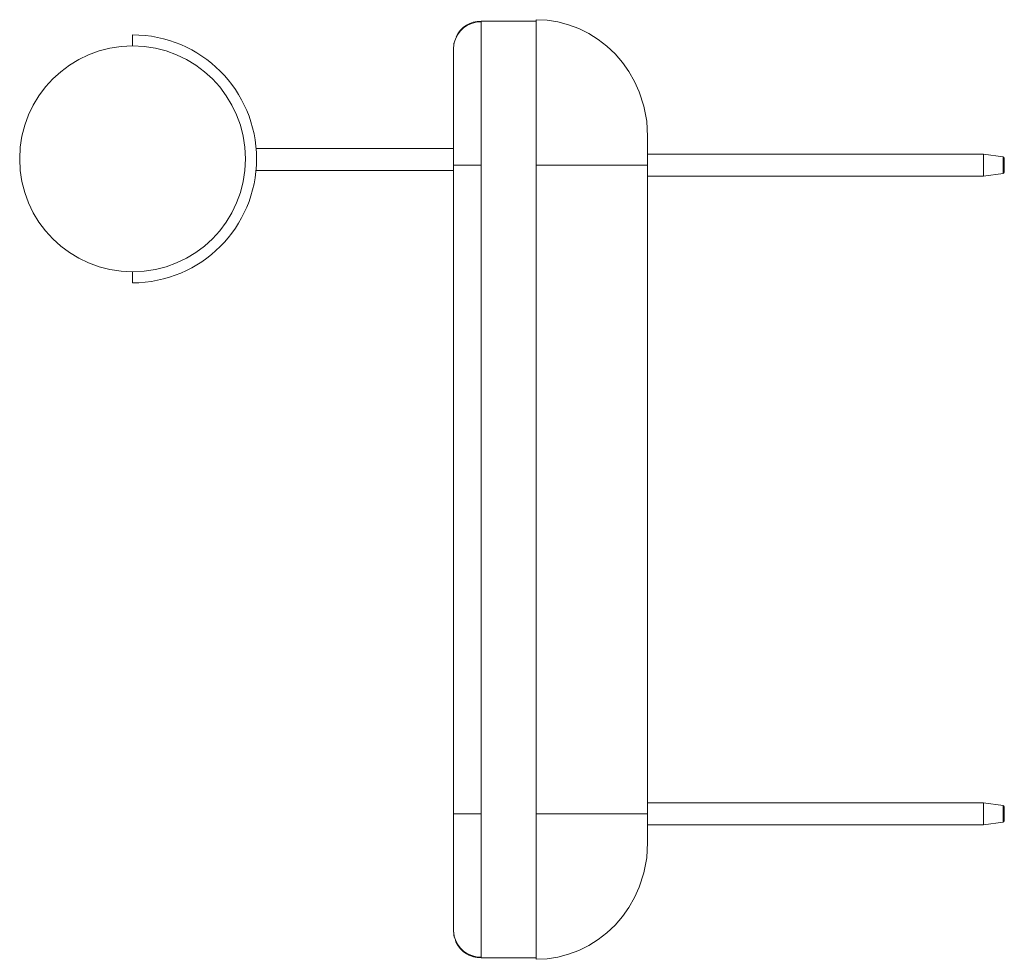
# Paper-space layout '_Right' of a CAD drawing. Header units: millimetres. Extents: x -977 to -262, y -291 to 391.
import ezdxf

# ---------------------------------------------------------------- set-up
doc = ezdxf.new("R2010")
doc.units = ezdxf.units.MM

psp = doc.layouts.new('_Right')

# ---------------------------------------------------------------- linework, layer by layer
at = {"color": 7, "linetype": 'Continuous', "lineweight": 15}
for p, q in [((-641.71, -290.08), (-641.71, 389.92)), ((-601.71, 389.92), (-641.71, 389.92)), ((-601.71, -291.08), (-601.71, 390.92)), ((-894.71, 379.92), (-894.71, 371.92)), ((-661.71, -270.08), (-661.71, 369.92)), ((-520.71, -206.38), (-520.71, 306.23)), ((-661.71, 297.46), (-805.08, 297.46)), ((-276.71, 293.31), (-520.71, 293.31)), ((-276.71, 293.31), (-262.57, 291.42)), ((-276.71, 293.31), (-276.71, 277.31)), ((-261.71, 280.18), (-261.71, 290.43)), ((-805.12, 281.46), (-661.71, 281.46)), ((-661.71, 285.31), (-641.71, 285.31)), ((-601.71, 285.31), (-520.71, 285.31)), ((-276.71, 277.31), (-262.57, 279.19)), ((-261.71, 285.31), (-262.57, 285.31)), ((-520.71, 277.31), (-276.71, 277.31)), ((-276.71, -177.46), (-520.71, -177.46)), ((-276.71, -177.51), (-520.71, -177.51)), ((-262.57, -179.35), (-276.71, -177.46)), ((-276.71, -193.51), (-276.71, -177.46)), ((-262.57, -179.4), (-276.71, -177.51)), ((-661.71, -185.46), (-641.71, -185.46)), ((-520.71, -185.46), (-601.71, -185.46)), ((-262.57, -179.4), (-262.57, -179.35)), ((-261.71, -185.51), (-262.57, -185.51)), ((-261.71, -190.64), (-261.71, -180.39)), ((-276.71, -193.51), (-262.57, -191.63)), ((-520.71, -193.51), (-276.71, -193.51)), ((-641.71, -290.08), (-601.71, -290.08))]:
    psp.add_line(p, q, dxfattribs=at)
at = {"color": 8, "linetype": 'Continuous', "lineweight": 15}
psp.add_line((-661.71, -270.08), (-661.3, -273.98), dxfattribs=at)
at = {"color": 7, "linetype": 'Continuous', "lineweight": 15, "flags": 128}
for points in [[(-520.71, 306.23), (-521.4, 317.28), (-523.46, 328.14), (-526.87, 338.63), (-530.26, 346.14), (-534.35, 353.27), (-539.08, 359.94), (-544.41, 366.1), (-550.3, 371.68), (-556.69, 376.64), (-563.51, 380.91), (-570.69, 384.47), (-578.18, 387.27), (-585.89, 389.29), (-593.76, 390.51), (-601.71, 390.92)], [(-661.22, 374.29), (-661.5, 372.77), (-661.71, 369.92)], [(-894.71, 207.92), (-894.71, 204.98), (-894.71, 203.54), (-894.71, 202.27), (-894.71, 201.23), (-894.71, 200.48), (-894.71, 199.92)], [(-520.71, -206.38), (-521.4, -217.43), (-523.46, -228.29), (-526.87, -238.78), (-530.26, -246.29), (-534.35, -253.42), (-539.08, -260.1), (-544.41, -266.26), (-550.3, -271.84), (-556.69, -276.79), (-563.51, -281.07), (-570.69, -284.62), (-578.18, -287.43), (-585.89, -289.45), (-593.76, -290.67), (-601.71, -291.08)], [(-661.71, -270.08), (-661.5, -272.92), (-661.11, -274.93)], [(-641.71, -290.08), (-641.71, -290.08)]]:
    psp.add_lwpolyline(points, dxfattribs=at)
at = {"color": 8, "linetype": 'Continuous', "lineweight": 15, "flags": 128}
for points in [[(-262.57, 285.31), (-262.57, 287.65), (-262.57, 289.63), (-262.57, 290.96), (-262.57, 291.42)], [(-262.57, 279.19), (-262.57, 279.19), (-262.57, 279.66), (-262.57, 280.98), (-262.57, 282.97), (-262.57, 285.31)], [(-262.57, -185.51), (-262.57, -183.17), (-262.57, -181.19), (-262.57, -179.86), (-262.57, -179.4)], [(-262.57, -191.63), (-262.57, -191.63), (-262.57, -191.17), (-262.57, -189.84), (-262.57, -187.86), (-262.57, -185.51)], [(-660.28, -277.25), (-659.93, -278.32), (-657.59, -282.23), (-654.38, -285.55), (-650.34, -288.12), (-645.99, -289.61), (-641.71, -290.08)]]:
    psp.add_lwpolyline(points, dxfattribs=at)
at = {"color": 7, "linetype": 'Continuous', "lineweight": 15}
for centre, radius, start, end in [((-641.82, 369.44), 19.98, 89.66151, 168.11388), ((-641.71, 369.92), 20, 90, 154.32987), ((-894.71, 289.92), 90, 270, 90), ((-894.71, 289.92), 82, 90.00004, 269.99998), ((-894.71, 289.92), 82, 270.00009, 89.99994), ((-262.71, 290.43), 1, 359.99933, 82.40441), ((-262.71, 280.18), 1, 277.59537, 0.00052), ((-262.71, -180.39), 1, 359.99933, 82.40441), ((-262.71, -190.64), 1, 277.59537, 0.00052), ((-641.71, -269.45), 20.12, 192.21767, 270.00693), ((-641.71, -270.08), 20, 205.94892, 270)]:
    psp.add_arc(centre, radius, start, end, dxfattribs=at)

doc.saveas('drawing.dxf')
